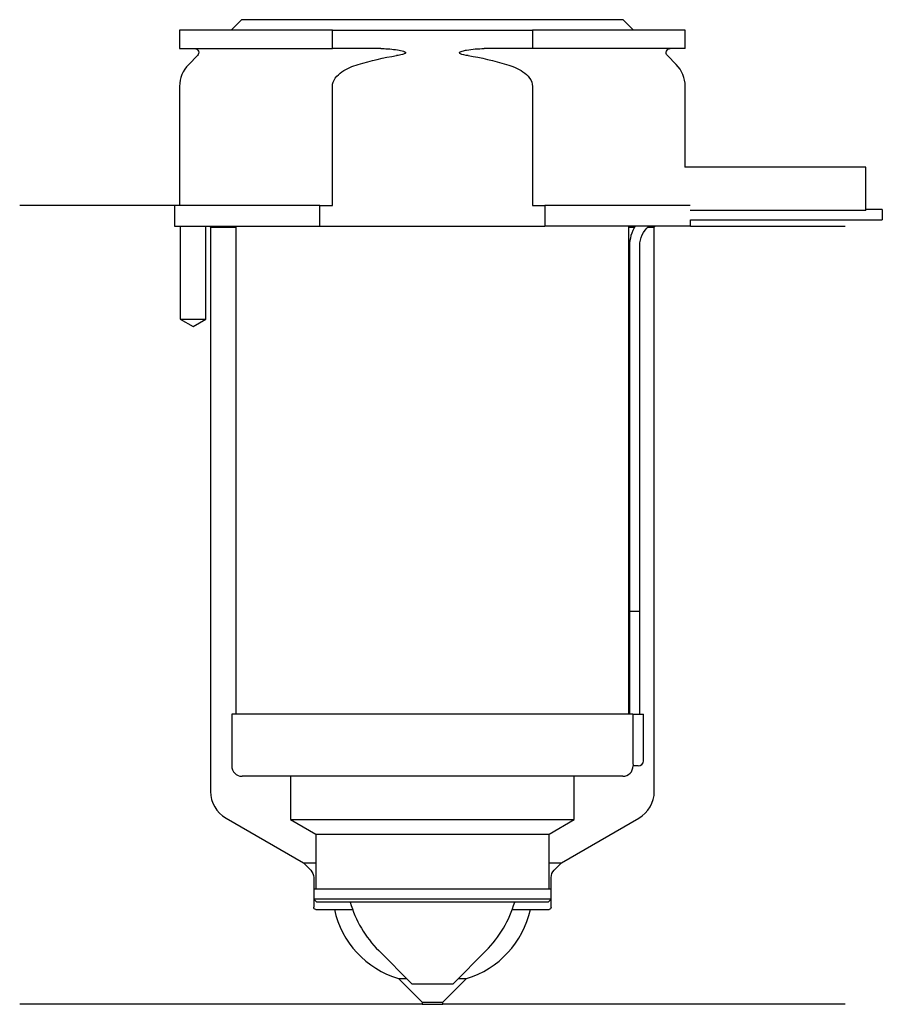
# Model space of a CAD drawing. Header units: inches. Extents: x 17.5 to 101.1, y 188.9 to 284.3.
import ezdxf

# ---------------------------------------------------------------- set-up
doc = ezdxf.new("R2010")
doc.units = ezdxf.units.IN
for name, color, linetype in [('201', 7, 'Continuous'), ('30', 7, 'Continuous'), ('32', 7, 'Continuous')]:
    doc.layers.add(name, color=color, linetype=linetype)

msp = doc.modelspace()

# ---------------------------------------------------------------- linework, layer by layer
at = {"layer": '201', "color": 113}
for p, q in [((32.526, 266.313), (17.526, 266.313)), ((32.526, 266.313), (32.526, 264.313)), ((33.076, 264.313), (33.076, 255.313)), ((35.576, 255.313), (35.576, 264.313)), ((35.926, 264.313), (36.026, 264.213)), ((79.026, 264.213), (79.126, 264.313)), ((82.526, 264.313), (97.526, 264.313)), ((36.026, 264.213), (38.476, 264.213)), ((36.026, 264.213), (36.026, 209.54)), ((76.575, 264.213), (77.124, 264.213)), ((78.39, 264.213), (79.026, 264.213)), ((79.026, 209.54), (79.026, 264.213)), ((33.076, 255.313), (34.326, 254.591)), ((34.326, 254.591), (35.576, 255.313)), ((37.526, 206.942), (45.021, 202.615)), ((70.031, 202.615), (77.526, 206.942)), ((45.021, 202.615), (45.728, 201.908)), ((45.021, 202.615), (46.221, 202.615)), ((68.83, 202.615), (70.031, 202.615)), ((69.323, 201.908), (70.031, 202.615)), ((46.021, 201.201), (46.021, 198.315)), ((69.031, 198.315), (69.031, 201.201)), ((46.221, 198.115), (48.026, 198.115)), ((48.026, 198.115), (49.78, 198.115)), ((65.271, 198.115), (67.026, 198.115)), ((67.026, 198.115), (68.831, 198.115)), ((54.226, 191.415), (56.526, 189.115)), ((54.226, 191.415), (55.024, 191.415)), ((58.526, 189.115), (60.826, 191.415)), ((60.027, 191.415), (60.826, 191.415)), ((56.526, 188.915), (17.526, 188.915)), ((56.526, 189.115), (56.526, 188.915)), ((56.526, 189.115), (58.526, 189.115)), ((56.526, 188.915), (58.526, 188.915)), ((58.526, 188.915), (58.526, 189.115)), ((97.526, 188.915), (58.526, 188.915))]:
    msp.add_line(p, q, dxfattribs=at)
for centre, radius, start, end in [((39.026, 209.54), 3, 180, 240), ((76.026, 209.54), 3, 300, 360), ((56.819, 200.033), 9, 192.30681, 253.25388), ((58.232, 200.033), 9, 286.74612, 347.69319)]:
    msp.add_arc(centre, radius, start, end, dxfattribs=at)
at = {"layer": '201', "color": 113, "extrusion": (0, 0, -1)}
for centre, radius, start, end in [((-45.021, 201.201), 1, 135, 180), ((-70.031, 201.201), 1, 0, 45), ((-46.221, 198.315), 0.2, -90, 0), ((-68.831, 198.315), 0.2, 180, 270)]:
    msp.add_arc(centre, radius, start, end, dxfattribs=at)
at = {"layer": '30', "color": 113}
for p, q in [((39.026, 284.313), (38.026, 283.313)), ((76.026, 284.313), (39.026, 284.313)), ((77.026, 283.313), (76.026, 284.313)), ((33.026, 283.313), (33.026, 281.513)), ((47.83, 283.313), (33.026, 283.313)), ((47.83, 283.313), (67.221, 283.313)), ((47.83, 281.513), (47.83, 283.313)), ((82.026, 283.313), (67.221, 283.313)), ((67.221, 283.313), (67.221, 281.513)), ((82.026, 281.513), (82.026, 283.313)), ((33.026, 281.513), (47.83, 281.513)), ((52.52, 281.513), (47.83, 281.513)), ((67.221, 281.513), (62.531, 281.513)), ((82.026, 281.513), (67.221, 281.513)), ((34.758, 280.83), (33.904, 279.976)), ((81.147, 279.976), (80.293, 280.83)), ((33.026, 277.855), (33.026, 266.313)), ((47.83, 266.313), (47.83, 277.855)), ((67.221, 277.855), (67.221, 266.313)), ((82.026, 270.013), (82.026, 277.855)), ((32.526, 266.313), (32.526, 264.313)), ((46.628, 266.313), (32.526, 266.313)), ((46.628, 266.313), (47.83, 266.313)), ((46.628, 264.313), (46.628, 266.313)), ((67.221, 266.313), (68.423, 266.313)), ((82.494, 266.313), (68.423, 266.313)), ((68.423, 266.313), (68.423, 264.313)), ((101.126, 265.913), (99.525, 265.913)), ((101.126, 265.913), (101.126, 264.913)), ((32.526, 264.313), (46.628, 264.313)), ((33.076, 264.313), (33.076, 255.313)), ((35.576, 255.313), (35.576, 264.313)), ((38.476, 264.313), (38.476, 217.013)), ((46.628, 264.313), (68.423, 264.313)), ((82.526, 264.313), (68.423, 264.313)), ((76.576, 217.013), (76.576, 264.313)), ((82.526, 264.913), (101.126, 264.913)), ((82.526, 264.313), (82.526, 264.913)), ((76.626, 262.413), (76.626, 227.013)), ((77.626, 227.013), (77.626, 262.413)), ((33.076, 255.313), (35.576, 255.313)), ((76.626, 227.013), (77.626, 227.013)), ((76.626, 227.013), (77.626, 227.013)), ((76.626, 227.013), (76.626, 217.013)), ((77.626, 217.013), (77.626, 227.013)), ((38.076, 217.013), (38.076, 212.013)), ((76.958, 217.013), (38.076, 217.013)), ((76.958, 217.013), (77.976, 217.013)), ((76.958, 217.013), (76.958, 212.513)), ((77.976, 212.513), (77.976, 217.013)), ((77.476, 212.013), (76.973, 212.013)), ((75.976, 211.013), (39.076, 211.013)), ((43.776, 211.013), (43.776, 206.825)), ((71.276, 206.825), (71.276, 211.013)), ((43.776, 206.825), (71.276, 206.825)), ((43.776, 206.825), (46.221, 205.413)), ((68.831, 205.413), (71.276, 206.825)), ((46.221, 205.413), (46.221, 200.113)), ((46.221, 205.413), (68.831, 205.413)), ((68.831, 200.113), (68.831, 205.413)), ((46.021, 200.113), (69.031, 200.113)), ((46.021, 200.113), (46.021, 199.113)), ((69.031, 199.113), (69.031, 200.113)), ((46.021, 199.113), (46.321, 198.813)), ((69.031, 199.113), (46.021, 199.113)), ((68.731, 198.813), (46.321, 198.813)), ((68.731, 198.813), (69.031, 199.113)), ((52.326, 194.113), (55.526, 190.913)), ((59.526, 190.913), (62.726, 194.113)), ((55.526, 190.913), (59.526, 190.913))]:
    msp.add_line(p, q, dxfattribs=at)
at = {"layer": '30', "color": 113, "extrusion": (0, 0, -1)}
for centre, radius, start, end in [((-34.476, 281.113), 0.4, 90, 225), ((-80.576, 281.113), 0.4, -45, 90), ((-80.126, 262.413), 2.5, 0, 49.46345)]:
    msp.add_arc(centre, radius, start, end, dxfattribs=at)
at = {"layer": '30', "color": 113}
for centre, radius, start, end in [((36.026, 277.855), 3, 135, 180), ((79.026, 277.855), 3, 0, 45), ((80.126, 262.413), 3.5, 147.12047, 180), ((39.076, 212.013), 1, 180, 270), ((75.976, 212.013), 1, -90, 0), ((77.476, 212.513), 0.5, -90, 0), ((60.051, 201.838), 10.925, 196.07695, 225), ((55, 201.838), 10.925, 315, 343.92305)]:
    msp.add_arc(centre, radius, start, end, dxfattribs=at)
for points, knots in [([(52.52, 281.513), (52.563, 281.513), (52.605, 281.513), (53.147, 281.505), (53.647, 281.462), (54.14, 281.381), (54.337, 281.349), (54.535, 281.313), (54.75, 281.24), (54.777, 281.23), (54.82, 281.211), (54.837, 281.203), (54.87, 281.184), (54.886, 281.173), (54.905, 281.154), (54.91, 281.148), (54.918, 281.136), (54.921, 281.129), (54.923, 281.117), (54.923, 281.112), (54.922, 281.101), (54.92, 281.096), (54.914, 281.084), (54.909, 281.077), (54.889, 281.055), (54.87, 281.042), (54.779, 280.99), (54.697, 280.967), (54.431, 280.893), (54.239, 280.859), (54.048, 280.83)], [0, 0, 0, 0, 0.037532, 0.037532, 0.479326, 0.479326, 0.479326, 0.652283, 0.652283, 0.67679, 0.67679, 0.692908, 0.692908, 0.709848, 0.709848, 0.715998, 0.715998, 0.722254, 0.722254, 0.726798, 0.726798, 0.731321, 0.731321, 0.738696, 0.738696, 0.757525, 0.757525, 0.830443, 0.830443, 1, 1, 1, 1]), ([(61.003, 280.83), (60.721, 280.873), (60.407, 280.882), (60.115, 281.089), (60.154, 281.171), (60.281, 281.236), (60.35, 281.258), (60.555, 281.316), (60.695, 281.344), (61.395, 281.467), (61.964, 281.513), (62.531, 281.513)], [0, 0, 0, 0, 0.25, 0.25, 0.3125, 0.3125, 0.375, 0.375, 0.5, 0.5, 1, 1, 1, 1]), ([(47.83, 277.855), (47.83, 278.436), (48.275, 278.934), (49.234, 279.59), (49.78, 279.807), (50.334, 279.976)], [0, 0, 0, 0, 0.5, 0.5, 1, 1, 1, 1]), ([(64.717, 279.976), (65.269, 279.808), (65.819, 279.589), (66.774, 278.936), (67.221, 278.437), (67.221, 277.855)], [0, 0, 0, 0, 0.5, 0.5, 1, 1, 1, 1]), ([(76.958, 212.513), (76.958, 212.458), (76.958, 212.402), (76.96, 212.297), (76.961, 212.248), (76.963, 212.161), (76.965, 212.123), (76.968, 212.064), (76.969, 212.041), (76.97, 212.028), (76.971, 212.018), (76.972, 212.013)], [0, 0, 0, 0, 0.207769, 0.207769, 0.415759, 0.415759, 0.624157, 0.624157, 0.834463, 0.834463, 1, 1, 1, 1])]:
    msp.add_open_spline(points, degree=3, knots=knots, dxfattribs=at)
for points in [[(50.334, 279.976), (51.551, 280.346), (52.787, 280.638), (54.048, 280.83)], [(61.003, 280.83), (62.253, 280.639), (63.491, 280.349), (64.717, 279.976)]]:
    msp.add_open_spline(points, degree=3, dxfattribs=at)
at = {"layer": '32', "color": 113}
for p, q in [((99.526, 270.013), (81.993, 270.013)), ((99.526, 265.813), (99.526, 270.013)), ((99.526, 265.813), (82.494, 265.813))]:
    msp.add_line(p, q, dxfattribs=at)

doc.saveas('drawing.dxf')
